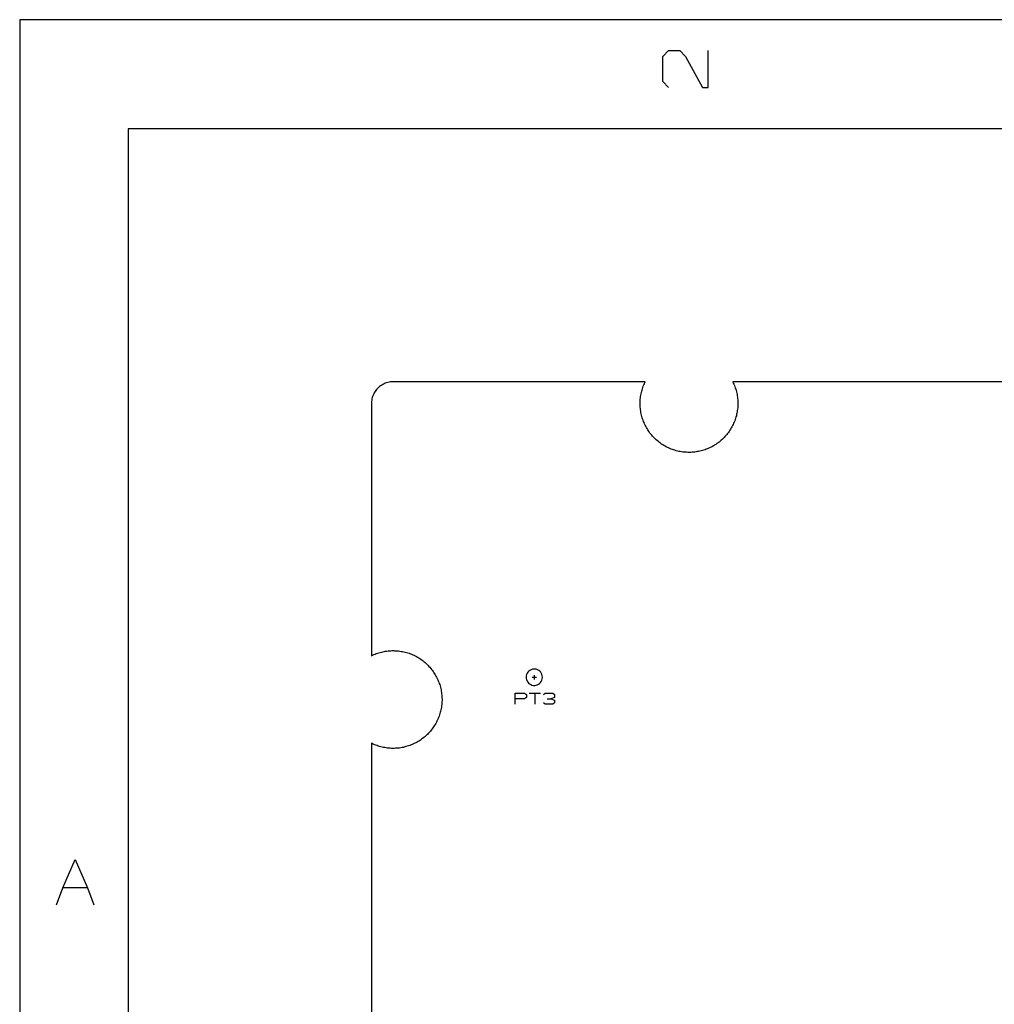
# Model space of a CAD drawing. Extents: x -92 to 503, y -336 to 505.
# Tile 7 of 14: x -92 to 162, y 248 to 505. Entities that reach past the tile are written whole.
import ezdxf

# ---------------------------------------------------------------- set-up
doc = ezdxf.new("R2010")
doc.units = 0
doc.layers.add('1', color=1, linetype='CONTINUOUS')

msp = doc.modelspace()

# ---------------------------------------------------------------- linework, layer by layer
at = {"layer": '1'}
for p, q in [((502.53, 504.57), (-91.65, 504.57)), ((-91.65, 504.57), (-91.65, -335.7)), ((75.93, 494.95), (77.4, 496.57)), ((77.4, 496.57), (80.35, 496.57)), ((80.35, 496.57), (81.83, 494.95)), ((87.73, 486.87), (87.73, 496.57)), ((75.93, 488.47), (75.93, 494.95)), ((81.83, 494.95), (86.25, 486.87)), ((77.4, 486.87), (75.93, 488.47)), ((86.25, 486.87), (87.73, 486.87)), ((474.2, 476.1), (-63.35, 476.1)), ((-63.35, 476.1), (-63.35, -307.23)), ((1.15, 407.97), (0.95, 407.7)), ((1.35, 408.25), (1.15, 407.97)), ((1.6, 408.52), (1.35, 408.25)), ((1.85, 408.75), (1.6, 408.52)), ((2.1, 409), (1.85, 408.75)), ((2.38, 409.2), (2.1, 409)), ((2.68, 409.4), (2.38, 409.2)), ((2.98, 409.57), (2.68, 409.4)), ((3.3, 409.72), (2.98, 409.57)), ((3.6, 409.85), (3.3, 409.72)), ((3.95, 409.97), (3.6, 409.85)), ((4.28, 410.07), (3.95, 409.97)), ((4.63, 410.15), (4.28, 410.07)), ((4.95, 410.2), (4.63, 410.15)), ((5.3, 410.22), (4.95, 410.2)), ((5.65, 410.25), (5.3, 410.22)), ((71.35, 410.25), (5.65, 410.25)), ((70.43, 407.77), (70.53, 408.1)), ((70.53, 408.1), (70.63, 408.45)), ((70.63, 408.45), (70.73, 408.77)), ((70.73, 408.77), (70.85, 409.1)), ((70.85, 409.1), (70.98, 409.42)), ((70.98, 409.42), (71.13, 409.75)), ((71.13, 409.75), (71.28, 410.05)), ((71.28, 410.05), (71.35, 410.25)), ((316.08, 410.25), (94.15, 410.25)), ((94.15, 410.25), (94.3, 409.92)), ((94.3, 409.92), (94.45, 409.6)), ((94.45, 409.6), (94.58, 409.27)), ((94.58, 409.27), (94.7, 408.95)), ((94.7, 408.95), (94.83, 408.62)), ((94.83, 408.62), (94.93, 408.3)), ((94.93, 408.3), (95.03, 407.97)), ((95.03, 407.97), (95.13, 407.62)), ((0.08, 405.45), (0.03, 405.1)), ((0.13, 405.77), (0.08, 405.45)), ((0.23, 406.12), (0.13, 405.77)), ((0.33, 406.45), (0.23, 406.12)), ((0.45, 406.77), (0.33, 406.45)), ((0.6, 407.1), (0.45, 406.77)), ((0.75, 407.4), (0.6, 407.1)), ((0.95, 407.7), (0.75, 407.4)), ((70.03, 405.02), (70.05, 405.37)), ((70.05, 405.37), (70.08, 405.72)), ((70.08, 405.72), (70.1, 406.07)), ((70.1, 406.07), (70.15, 406.4)), ((70.15, 406.4), (70.2, 406.75)), ((70.2, 406.75), (70.28, 407.1)), ((70.28, 407.1), (70.35, 407.42)), ((70.35, 407.42), (70.43, 407.77)), ((95.13, 407.62), (95.2, 407.3)), ((95.2, 407.3), (95.28, 406.95)), ((95.28, 406.95), (95.33, 406.6)), ((95.33, 406.6), (95.38, 406.27)), ((95.38, 406.27), (95.43, 405.92)), ((95.43, 405.92), (95.45, 405.57)), ((95.45, 405.57), (95.48, 405.22)), ((0.03, 405.1), (0, 404.75)), ((0, 404.75), (0, 404.57)), ((0, 404.57), (0, 338.9)), ((70.03, 404.67), (70.03, 405.02)), ((70.03, 404.32), (70.03, 404.67)), ((70.05, 403.97), (70.03, 404.32)), ((70.05, 403.62), (70.05, 403.97)), ((70.1, 403.27), (70.05, 403.62)), ((70.13, 402.95), (70.1, 403.27)), ((70.18, 402.6), (70.13, 402.95)), ((95.35, 402.8), (95.3, 402.45)), ((95.4, 403.15), (95.35, 402.8)), ((95.45, 403.47), (95.4, 403.15)), ((95.48, 403.82), (95.45, 403.47)), ((95.48, 405.22), (95.48, 404.87)), ((95.48, 404.87), (95.48, 404.52)), ((95.48, 404.52), (95.48, 404.17)), ((95.48, 404.17), (95.48, 403.82)), ((70.25, 402.25), (70.18, 402.6)), ((70.3, 401.9), (70.25, 402.25)), ((70.38, 401.57), (70.3, 401.9)), ((70.48, 401.22), (70.38, 401.57)), ((70.58, 400.9), (70.48, 401.22)), ((70.68, 400.57), (70.58, 400.9)), ((70.78, 400.25), (70.68, 400.57)), ((70.9, 399.92), (70.78, 400.25)), ((94.8, 400.42), (94.68, 400.1)), ((94.9, 400.75), (94.8, 400.42)), ((95, 401.1), (94.9, 400.75)), ((95.1, 401.42), (95, 401.1)), ((95.18, 401.77), (95.1, 401.42)), ((95.25, 402.1), (95.18, 401.77)), ((95.3, 402.45), (95.25, 402.1)), ((71.05, 399.6), (70.9, 399.92)), ((71.18, 399.27), (71.05, 399.6)), ((71.33, 398.95), (71.18, 399.27)), ((71.5, 398.65), (71.33, 398.95)), ((71.65, 398.35), (71.5, 398.65)), ((71.83, 398.05), (71.65, 398.35)), ((72.03, 397.75), (71.83, 398.05)), ((72.2, 397.45), (72.03, 397.75)), ((93.43, 397.62), (93.23, 397.32)), ((93.6, 397.92), (93.43, 397.62)), ((93.78, 398.22), (93.6, 397.92)), ((93.95, 398.52), (93.78, 398.22)), ((94.1, 398.82), (93.95, 398.52)), ((94.28, 399.15), (94.1, 398.82)), ((94.4, 399.45), (94.28, 399.15)), ((94.55, 399.77), (94.4, 399.45)), ((94.68, 400.1), (94.55, 399.77)), ((72.4, 397.17), (72.2, 397.45)), ((72.6, 396.9), (72.4, 397.17)), ((72.83, 396.62), (72.6, 396.9)), ((73.05, 396.35), (72.83, 396.62)), ((73.28, 396.07), (73.05, 396.35)), ((73.5, 395.82), (73.28, 396.07)), ((73.75, 395.57), (73.5, 395.82)), ((74, 395.32), (73.75, 395.57)), ((74.25, 395.1), (74, 395.32)), ((74.53, 394.87), (74.25, 395.1)), ((91.15, 395), (90.88, 394.77)), ((91.4, 395.22), (91.15, 395)), ((91.65, 395.47), (91.4, 395.22)), ((91.9, 395.72), (91.65, 395.47)), ((92.13, 395.97), (91.9, 395.72)), ((92.38, 396.22), (92.13, 395.97)), ((92.6, 396.5), (92.38, 396.22)), ((92.8, 396.77), (92.6, 396.5)), ((93.03, 397.05), (92.8, 396.77)), ((93.23, 397.32), (93.03, 397.05)), ((74.8, 394.65), (74.53, 394.87)), ((75.08, 394.42), (74.8, 394.65)), ((75.35, 394.22), (75.08, 394.42)), ((75.63, 394.02), (75.35, 394.22)), ((75.93, 393.85), (75.63, 394.02)), ((76.23, 393.65), (75.93, 393.85)), ((76.53, 393.47), (76.23, 393.65)), ((76.83, 393.32), (76.53, 393.47)), ((77.13, 393.15), (76.83, 393.32)), ((77.45, 393), (77.13, 393.15)), ((77.78, 392.87), (77.45, 393)), ((78.1, 392.72), (77.78, 392.87)), ((78.43, 392.62), (78.1, 392.72)), ((78.75, 392.5), (78.43, 392.62)), ((79.08, 392.4), (78.75, 392.5)), ((86.63, 392.45), (86.3, 392.35)), ((86.95, 392.55), (86.63, 392.45)), ((87.28, 392.67), (86.95, 392.55)), ((87.6, 392.8), (87.28, 392.67)), ((87.93, 392.95), (87.6, 392.8)), ((88.25, 393.1), (87.93, 392.95)), ((88.55, 393.25), (88.25, 393.1)), ((88.85, 393.4), (88.55, 393.25)), ((89.18, 393.57), (88.85, 393.4)), ((89.45, 393.75), (89.18, 393.57)), ((89.75, 393.95), (89.45, 393.75)), ((90.05, 394.15), (89.75, 393.95)), ((90.33, 394.35), (90.05, 394.15)), ((90.6, 394.55), (90.33, 394.35)), ((90.88, 394.77), (90.6, 394.55)), ((79.43, 392.3), (79.08, 392.4)), ((79.75, 392.2), (79.43, 392.3)), ((80.1, 392.12), (79.75, 392.2)), ((80.43, 392.07), (80.1, 392.12)), ((80.78, 392), (80.43, 392.07)), ((81.13, 391.95), (80.78, 392)), ((81.48, 391.92), (81.13, 391.95)), ((81.8, 391.87), (81.48, 391.92)), ((82.15, 391.87), (81.8, 391.87)), ((82.5, 391.85), (82.15, 391.87)), ((82.85, 391.85), (82.5, 391.85)), ((83.2, 391.85), (82.85, 391.85)), ((83.55, 391.87), (83.2, 391.85)), ((83.9, 391.9), (83.55, 391.87)), ((84.25, 391.95), (83.9, 391.9)), ((84.6, 391.97), (84.25, 391.95)), ((84.93, 392.05), (84.6, 391.97)), ((85.28, 392.1), (84.93, 392.05)), ((85.63, 392.17), (85.28, 392.1)), ((85.95, 392.25), (85.63, 392.17)), ((86.3, 392.35), (85.95, 392.25)), ((0, 338.9), (0.33, 339.05)), ((0.33, 339.05), (0.63, 339.17)), ((0.63, 339.17), (0.95, 339.32)), ((0.95, 339.32), (1.28, 339.45)), ((1.28, 339.45), (1.6, 339.55)), ((1.6, 339.55), (1.95, 339.65)), ((1.95, 339.65), (2.28, 339.75)), ((2.28, 339.75), (2.6, 339.85)), ((2.6, 339.85), (2.95, 339.92)), ((2.95, 339.92), (3.3, 340)), ((3.3, 340), (3.63, 340.05)), ((3.63, 340.05), (3.98, 340.1)), ((3.98, 340.1), (4.33, 340.15)), ((4.33, 340.15), (4.68, 340.17)), ((4.68, 340.17), (5.03, 340.2)), ((5.03, 340.2), (5.38, 340.22)), ((5.38, 340.22), (5.73, 340.22)), ((5.73, 340.22), (6.05, 340.2)), ((6.05, 340.2), (6.4, 340.2)), ((6.4, 340.2), (6.75, 340.17)), ((6.75, 340.17), (7.1, 340.12)), ((7.1, 340.12), (7.45, 340.1)), ((7.45, 340.1), (7.8, 340.02)), ((7.8, 340.02), (8.13, 339.97)), ((8.13, 339.97), (8.48, 339.9)), ((8.48, 339.9), (8.83, 339.82)), ((8.83, 339.82), (9.15, 339.72)), ((9.15, 339.72), (9.48, 339.62)), ((9.48, 339.62), (9.83, 339.52)), ((9.83, 339.52), (10.15, 339.4)), ((10.15, 339.4), (10.48, 339.27)), ((10.48, 339.27), (10.78, 339.15)), ((10.78, 339.15), (11.1, 339)), ((11.1, 339), (11.43, 338.85)), ((11.43, 338.85), (11.73, 338.67)), ((11.73, 338.67), (12.03, 338.5)), ((12.03, 338.5), (12.33, 338.32)), ((12.33, 338.32), (12.63, 338.15)), ((12.63, 338.15), (12.9, 337.95)), ((12.9, 337.95), (13.2, 337.75)), ((13.2, 337.75), (13.48, 337.55)), ((13.48, 337.55), (13.75, 337.32)), ((13.75, 337.32), (14, 337.1)), ((14, 337.1), (14.28, 336.87)), ((14.28, 336.87), (14.53, 336.62)), ((14.53, 336.62), (14.78, 336.37)), ((14.78, 336.37), (15, 336.12)), ((15, 336.12), (15.25, 335.87)), ((15.25, 335.87), (15.48, 335.6)), ((15.48, 335.6), (15.68, 335.32)), ((15.68, 335.32), (15.9, 335.05)), ((15.9, 335.05), (16.1, 334.77)), ((16.1, 334.77), (16.3, 334.47)), ((16.3, 334.47), (16.48, 334.2)), ((16.48, 334.2), (16.65, 333.9)), ((16.65, 333.9), (16.83, 333.6)), ((16.83, 333.6), (17, 333.27)), ((40.35, 333.67), (40.33, 333.32)), ((40.35, 333.67), (40.33, 333.32)), ((40.45, 334), (40.35, 333.67)), ((40.45, 334), (40.35, 333.67)), ((40.6, 334.32), (40.45, 334)), ((40.6, 334.32), (40.45, 334)), ((40.78, 334.62), (40.6, 334.32)), ((40.78, 334.62), (40.6, 334.32)), ((41.03, 334.87), (40.78, 334.62)), ((41.03, 334.87), (40.78, 334.62)), ((41.3, 335.07), (41.03, 334.87)), ((41.3, 335.07), (41.03, 334.87)), ((41.6, 335.25), (41.3, 335.07)), ((41.6, 335.25), (41.3, 335.07)), ((41.95, 335.35), (41.6, 335.25)), ((41.95, 335.35), (41.6, 335.25)), ((42.28, 335.4), (41.95, 335.35)), ((42.28, 335.4), (41.95, 335.35)), ((42.63, 335.4), (42.28, 335.4)), ((42.63, 335.4), (42.28, 335.4)), ((42.45, 333.85), (42.45, 332.72)), ((42.98, 335.35), (42.63, 335.4)), ((42.98, 335.35), (42.63, 335.4)), ((43.3, 335.22), (42.98, 335.35)), ((43.3, 335.22), (42.98, 335.35)), ((43.6, 335.05), (43.3, 335.22)), ((43.6, 335.05), (43.3, 335.22)), ((43.88, 334.85), (43.6, 335.05)), ((43.88, 334.85), (43.6, 335.05)), ((44.13, 334.57), (43.88, 334.85)), ((44.13, 334.57), (43.88, 334.85)), ((44.3, 334.3), (44.13, 334.57)), ((44.3, 334.3), (44.13, 334.57)), ((44.45, 333.97), (44.3, 334.3)), ((44.45, 333.97), (44.3, 334.3)), ((44.53, 333.62), (44.45, 333.97)), ((44.53, 333.62), (44.45, 333.97)), ((44.55, 333.27), (44.53, 333.62)), ((44.55, 333.27), (44.53, 333.62)), ((17, 333.27), (17.15, 332.97)), ((17.15, 332.97), (17.3, 332.65)), ((17.3, 332.65), (17.43, 332.32)), ((17.43, 332.32), (17.55, 332)), ((17.55, 332), (17.68, 331.67)), ((17.68, 331.67), (17.8, 331.35)), ((17.8, 331.35), (17.9, 331.02)), ((17.9, 331.02), (17.98, 330.67)), ((40.33, 333.32), (40.35, 332.97)), ((40.33, 333.32), (40.35, 332.97)), ((40.35, 332.97), (40.43, 332.65)), ((40.35, 332.97), (40.43, 332.65)), ((40.43, 332.65), (40.55, 332.32)), ((40.43, 332.65), (40.55, 332.32)), ((40.55, 332.32), (40.73, 332.02)), ((40.55, 332.32), (40.73, 332.02)), ((40.73, 332.02), (40.98, 331.75)), ((40.73, 332.02), (40.98, 331.75)), ((40.98, 331.75), (41.23, 331.55)), ((40.98, 331.75), (41.23, 331.55)), ((41.23, 331.55), (41.53, 331.37)), ((41.23, 331.55), (41.53, 331.37)), ((41.53, 331.37), (41.85, 331.25)), ((41.53, 331.37), (41.85, 331.25)), ((41.85, 331.25), (42.2, 331.17)), ((41.85, 331.25), (42.2, 331.17)), ((41.88, 333.27), (43, 333.27)), ((42.2, 331.17), (42.55, 331.17)), ((42.2, 331.17), (42.55, 331.17)), ((42.55, 331.17), (42.9, 331.22)), ((42.55, 331.17), (42.9, 331.22)), ((42.9, 331.22), (43.23, 331.32)), ((42.9, 331.22), (43.23, 331.32)), ((43.23, 331.32), (43.55, 331.47)), ((43.23, 331.32), (43.55, 331.47)), ((43.55, 331.47), (43.83, 331.67)), ((43.55, 331.47), (43.83, 331.67)), ((43.83, 331.67), (44.08, 331.92)), ((43.83, 331.67), (44.08, 331.92)), ((44.08, 331.92), (44.28, 332.2)), ((44.08, 331.92), (44.28, 332.2)), ((44.28, 332.2), (44.43, 332.52)), ((44.28, 332.2), (44.43, 332.52)), ((44.43, 332.52), (44.53, 332.85)), ((44.43, 332.52), (44.53, 332.85)), ((44.53, 332.85), (44.55, 333.2)), ((44.53, 332.85), (44.55, 333.2)), ((44.55, 333.2), (44.55, 333.27)), ((44.55, 333.2), (44.55, 333.27)), ((17.98, 330.67), (18.08, 330.35)), ((18.08, 330.35), (18.15, 330)), ((18.15, 330), (18.2, 329.67)), ((18.2, 329.67), (18.25, 329.32)), ((18.25, 329.32), (18.3, 328.97)), ((18.3, 328.97), (18.35, 328.62)), ((18.35, 328.62), (18.38, 328.27)), ((37.48, 326.27), (37.48, 329.1)), ((37.48, 329.1), (39.9, 329.1)), ((39.9, 329.1), (40.38, 328.75)), ((40.38, 328.75), (40.38, 328.02)), ((41.15, 329.1), (44.05, 329.1)), ((42.6, 329.1), (42.6, 326.27)), ((44.83, 328.75), (45.3, 329.1)), ((45.3, 329.1), (47.25, 329.1)), ((47.25, 329.1), (47.73, 328.75)), ((47.73, 328.75), (47.73, 328.02)), ((18.28, 325.85), (18.23, 325.5)), ((18.33, 326.2), (18.28, 325.85)), ((18.35, 326.55), (18.33, 326.2)), ((18.38, 326.9), (18.35, 326.55)), ((18.38, 328.27), (18.38, 327.92)), ((18.38, 327.92), (18.4, 327.57)), ((18.4, 327.22), (18.38, 326.9)), ((18.4, 327.57), (18.4, 327.22)), ((39.9, 327.67), (37.48, 327.67)), ((40.38, 328.02), (39.9, 327.67)), ((45.3, 326.27), (44.83, 326.62)), ((47.25, 326.27), (45.3, 326.27)), ((45.8, 327.67), (46.75, 327.67)), ((47.73, 328.02), (46.75, 327.67)), ((46.75, 327.67), (47.73, 327.32)), ((47.73, 326.62), (47.25, 326.27)), ((47.73, 327.32), (47.73, 326.62)), ((17.75, 323.47), (17.63, 323.15)), ((17.85, 323.8), (17.75, 323.47)), ((17.95, 324.15), (17.85, 323.8)), ((18.03, 324.47), (17.95, 324.15)), ((18.1, 324.82), (18.03, 324.47)), ((18.18, 325.15), (18.1, 324.82)), ((18.23, 325.5), (18.18, 325.15)), ((16.4, 320.65), (16.2, 320.35)), ((16.58, 320.95), (16.4, 320.65)), ((16.75, 321.25), (16.58, 320.95)), ((16.93, 321.55), (16.75, 321.25)), ((17.08, 321.87), (16.93, 321.55)), ((17.23, 322.17), (17.08, 321.87)), ((17.38, 322.5), (17.23, 322.17)), ((17.5, 322.82), (17.38, 322.5)), ((17.63, 323.15), (17.5, 322.82)), ((14.43, 318.25), (14.15, 318)), ((14.68, 318.47), (14.43, 318.25)), ((14.9, 318.72), (14.68, 318.47)), ((15.15, 319), (14.9, 318.72)), ((15.38, 319.25), (15.15, 319)), ((15.6, 319.52), (15.38, 319.25)), ((15.8, 319.8), (15.6, 319.52)), ((16, 320.07), (15.8, 319.8)), ((16.2, 320.35), (16, 320.07)), ((0.18, 316), (0, 316.07)), ((0, 316.07), (0, 220.67)), ((0.5, 315.85), (0.18, 316)), ((0.83, 315.7), (0.5, 315.85)), ((1.15, 315.57), (0.83, 315.7)), ((1.48, 315.47), (1.15, 315.57)), ((10, 315.52), (9.68, 315.4)), ((10.33, 315.65), (10, 315.52)), ((10.65, 315.77), (10.33, 315.65)), ((10.98, 315.92), (10.65, 315.77)), ((11.28, 316.07), (10.98, 315.92)), ((11.6, 316.22), (11.28, 316.07)), ((11.9, 316.37), (11.6, 316.22)), ((12.2, 316.55), (11.9, 316.37)), ((12.5, 316.75), (12.2, 316.55)), ((12.78, 316.92), (12.5, 316.75)), ((13.08, 317.12), (12.78, 316.92)), ((13.35, 317.35), (13.08, 317.12)), ((13.63, 317.55), (13.35, 317.35)), ((13.9, 317.77), (13.63, 317.55)), ((14.15, 318), (13.9, 317.77)), ((1.8, 315.35), (1.48, 315.47)), ((2.13, 315.25), (1.8, 315.35)), ((2.48, 315.15), (2.13, 315.25)), ((2.8, 315.07), (2.48, 315.15)), ((3.15, 315), (2.8, 315.07)), ((3.48, 314.95), (3.15, 315)), ((3.83, 314.87), (3.48, 314.95)), ((4.18, 314.85), (3.83, 314.87)), ((4.53, 314.8), (4.18, 314.85)), ((4.88, 314.77), (4.53, 314.8)), ((5.23, 314.75), (4.88, 314.77)), ((5.58, 314.75), (5.23, 314.75)), ((5.9, 314.75), (5.58, 314.75)), ((6.25, 314.77), (5.9, 314.75)), ((6.6, 314.8), (6.25, 314.77)), ((6.95, 314.82), (6.6, 314.8)), ((7.3, 314.85), (6.95, 314.82)), ((7.65, 314.9), (7.3, 314.85)), ((8, 314.97), (7.65, 314.9)), ((8.33, 315.02), (8, 314.97)), ((8.68, 315.12), (8.33, 315.02)), ((9, 315.2), (8.68, 315.12)), ((9.35, 315.3), (9, 315.2)), ((9.68, 315.4), (9.35, 315.3)), ((-80.4, 278.42), (-77.17, 285.8)), ((-77.17, 285.8), (-73.95, 278.42)), ((-82.02, 274.02), (-80.4, 278.42)), ((-73.95, 278.42), (-80.4, 278.42)), ((-73.95, 278.42), (-72.32, 274.02))]:
    msp.add_line(p, q, dxfattribs=at)

doc.saveas('drawing.dxf')
